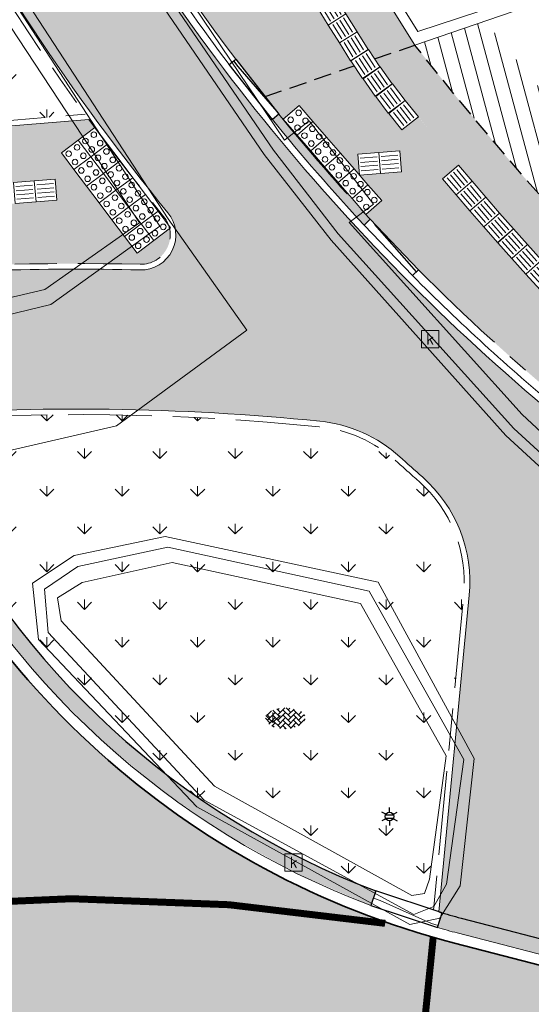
# Model space of a CAD drawing. Header units: metres. Extents: x 187916 to 189411, y 333285 to 334910.
# Tile 58 of 256: x 188138.31 to 188145.63, y 334591.15 to 334605.23. Entities that reach past the tile are written whole.
import ezdxf
from ezdxf.enums import TextEntityAlignment as Align

# ---------------------------------------------------------------- set-up
doc = ezdxf.new("R2010")
doc.units = ezdxf.units.M
for name, pattern in [('DASHED2', [0.375, 0.25, -0.125]), ('VH-OPSLUITBAND_100X200', [16, 8, -2, 4, -2]), ('VH-RWSBAND-SO', [24, 10, -2, 2, -2, 2, -2, 2, -2]), ('VH-TROTTOIRBAND_180-200', [20, 10, -2, 2, -2, 2, -2]), ('VW-1-1_STREEP', [2, 1, -1])]:
    doc.linetypes.add(name, pattern=pattern)
for name, color, linetype, lineweight in [('B-ME-IE-MEUBILAIR_WEGMEUBILAIR_LICHTMAST-S', 253, 'Continuous', 25), ('B-ME-RI-HWA_KOLK-S', 253, 'Continuous', 25), ('B-ME-VH-KANTOPSLUITING_ACHTERKANTBAND-G', 253, 'Continuous', 18), ('B-ME-VH-VERHARDING_ASFALT-G', 253, 'Continuous', 18), ('B-ME-VH-VERHARDING_BETONSTRAATSTEEN-G', 253, 'Continuous', 18), ('B-ME-VH-VERHARDING_BETONSTRAATSTEEN-S', 253, 'Continuous', 25), ('N-WE-GR-VAKBEPLANTING-A', 94, 'Continuous', 5), ('N-WE-VH-GOOT_TEGEL-G', 170, 'Continuous', 35), ('N-WE-VH-HERSTRATEN-A-200', 252, 'Continuous', 18), ('N-WE-VH-KANTOPSLUITING_ELEMENT_VERLOOPBAND-G', 42, 'Continuous', 25), ('N-WE-VH-KANTOPSLUITING_OPSLUITBAND_80X200-G', 30, 'VH-OPSLUITBAND_100X200', 15), ('N-WE-VH-KANTOPSLUITING_RIJWIELPADBAND_4-12 200-G', 94, 'VH-TROTTOIRBAND_180-200', 15), ('N-WE-VH-KANTOPSLUITING_TROTTOIRBAND_RWS_110 220-G', 251, 'VH-RWSBAND-SO', 25), ('N-WE-VH-KANTOPSLUITING_TROTTOIRBAND_RWS_110 220_ACHTERKANT-G', 7, 'VH-RWSBAND-SO', 25), ('N-WE-VH-KANTOPSLUITING_VERLOOPBAND-S', 251, 'Continuous', 25), ('N-WE-VH-KANTOPSLUITING_VERLOOPBAND_TBV TEKENING-G', 10, 'Continuous', 25), ('N-WE-VH-KANTOPSLUITING_VOORKANTBAND-G', 7, 'Continuous', 15), ('N-WE-VH-KANTVERHARDING_STREKLAAG_BSS-G', 60, 'Continuous', 18), ('N-WE-VH-VERHARDING_ASFALT_RIJWEG-A', 251, 'Continuous', 18), ('N-WE-VH-VERHARDING_BETONSTRAATSTEEN-ROOD-A', 11, 'Continuous', 18), ('N-WE-VH-VERHARDING_TEGEL-A', 254, 'Continuous', 5), ('N-WE-VH-VERKEERSTEGEL-S', 7, 'Continuous', 0), ('N-WE-VW-MARKERING_LANGS_STREEP_11-G', 251, 'VW-1-1_STREEP', 0)]:
    doc.layers.add(name, color=color, linetype=linetype, lineweight=lineweight)
doc.layers.add('N-WE-VH-MATERIAALSCHEIDING-G', color=7, linetype='DASHED2')
doc.layers.add('N-WE-VH-VERHARDING_STRAATBAKSTEEN_DF-A', color=7, linetype='Continuous', lineweight=18, true_color=0x713a38)
doc.styles.add('NLCS-ISO', font='NLCS-ISO.ttf')
pattern_1 = [(90, (0, 0), (-0.5388153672, 0.5388153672), [0.142875, -0.9347557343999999]), (45, (0, 0), (-0.5388153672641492, 0.5388153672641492), [0.142875, -0.6191249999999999]), (135, (0, 0), (-0.5388153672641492, -0.5388153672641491), [0.142875, -0.6191249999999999])]

# ---------------------------------------------------------------- blocks, each defined once
blk = doc.blocks.new('SRI-KOLK-SO')
at = {"color": 0, "linetype": 'ByBlock', "lineweight": 18}
blk.add_lwpolyline([(-1.125, -1.125), (1.125, -1.125), (1.125, 1.125), (-1.125, 1.125)], close=True, dxfattribs=at)
at = {"color": 0, "linetype": 'ByBlock', "lineweight": 18, "style": 'NLCS-ISO'}
blk.add_text('k', height=1.5, dxfattribs=at).set_placement((0, 0), align=Align.MIDDLE_CENTER)
blk = doc.blocks.new('SVH-BSS_KEIFORMAAT_KEPER-SO')
at = {"ltscale": 0.1}
for p, q in [((-5.336050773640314, 0.881278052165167), (-4.454772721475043, -7.582823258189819e-14)), ((-5.197234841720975, 0.7424621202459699), (-4.025666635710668, 1.914030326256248)), ((-5.197234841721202, -0.7424621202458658), (-2.969848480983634, 1.48492424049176)), ((-4.812064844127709, -1.842216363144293), (-2.969848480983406, 3.785860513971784e-14)), ((-4.564991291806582, 1.595142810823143), (-4.454772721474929, 1.484924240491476)), ((-3.712310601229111, 0.7424621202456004), (-1.484924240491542, -1.484924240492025)), ((-3.597206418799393, 2.112282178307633), (-1.484924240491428, -2.747801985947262e-13)), ((-2.477046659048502, 2.477046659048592), (-1.484924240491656, 1.484924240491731)), ((-2.227386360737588, 0.7424621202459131), (-0.2128896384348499, 2.756958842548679)), ((-2.227386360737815, 2.227386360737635), (-1.846044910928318, 2.608727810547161)), ((-2.227386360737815, -0.7424621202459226), (-2.463584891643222e-13, 1.484924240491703)), ((-2.227386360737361, -2.227386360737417), (2.083888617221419e-13, 2.083888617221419e-13)), ((-0.7424621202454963, 2.227386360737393), (1.484924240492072, -2.321476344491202e-13)), ((-0.7424621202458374, 0.7424621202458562), (1.484924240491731, -1.48492424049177)), ((0.2160084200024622, 2.753840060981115), (1.484924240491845, 1.484924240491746)), ((0.742462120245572, 2.227386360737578), (1.196639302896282, 2.681563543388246)), ((0.7424621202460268, 0.7424621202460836), (2.445993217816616, 2.445993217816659)), ((0.7424621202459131, -0.7424621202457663), (2.969848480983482, 1.48492424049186)), ((0.7424621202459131, -2.227386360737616), (2.969848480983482, 9.43689570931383e-15)), ((2.227386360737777, 2.22738636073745), (4.454772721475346, -1.753042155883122e-13)), ((2.227386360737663, 0.7424621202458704), (4.454772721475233, -1.484924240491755)), ((3.7123106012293, 0.7424621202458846), (4.50164561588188, 1.531797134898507)), ((3.7123106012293, -0.7424621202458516), (5.246882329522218, 0.7921096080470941)), ((4.221158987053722, 1.718537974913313), (4.45477272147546, 1.484924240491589)), ((5.197234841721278, 0.7424621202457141), (5.392160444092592, 0.5475365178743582)), ((-5.734817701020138, -0.2048792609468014), (-4.454772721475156, -1.484924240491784)), ((-3.894231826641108, -2.40930758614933), (-2.969848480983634, -1.484924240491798)), ((-3.712310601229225, -0.742462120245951), (-1.484924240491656, -2.969848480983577)), ((-3.712310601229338, -2.227386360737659), (-3.270758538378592, -2.668938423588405)), ((-1.594092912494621, -3.079017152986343), (9.470202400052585e-14, -1.484924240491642)), ((-0.74246212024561, -0.74246212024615), (1.484924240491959, -2.969848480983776)), ((-0.7424621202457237, -2.227386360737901), (0.2141389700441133, -3.18398745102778)), ((1.364972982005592, -3.089799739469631), (2.969848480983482, -1.484924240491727)), ((2.227386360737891, -0.7424621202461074), (3.843627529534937, -2.358703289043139)), ((2.22738636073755, -2.227386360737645), (2.78091825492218, -2.780918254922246)), ((3.712310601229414, -2.227386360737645), (5.574234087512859, -0.3654628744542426)), ((5.197234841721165, -0.7424621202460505), (5.40549668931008, -0.950723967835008)), ((-0.2171522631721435, -3.18700074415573), (9.470202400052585e-14, -2.969848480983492))]:
    blk.add_line(p, q, dxfattribs=at)
at = {"style": 'NLCS-ISO'}
blk.add_attdef('FORMAAT', text='', height=1.8, dxfattribs=at).set_placement((-5.834817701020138, -0.2150483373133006), align=Align.MIDDLE_RIGHT)
blk.add_attdef('KLEUR', text='', height=1.8, dxfattribs=at).set_placement((5.824648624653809, -0.2150483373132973), align=Align.MIDDLE_LEFT)
at = {"style": 'NLCS-ISO', "flags": 1}
blk.add_attdef('FUNCTIE', text='', height=1.8, dxfattribs=at).set_placement((0.1159930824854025, -3.584775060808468), align=Align.MIDDLE_CENTER)
blk = doc.blocks.new('B-SIE-WEG_LICHTMAST-SO')
at = {"ltscale": 0.1}
for p, q in [((-1.096064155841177, 0.6328125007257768), (-2.192125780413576, 1.265625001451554)), ((8.349587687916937e-10, 1.265625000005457), (1.669846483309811e-09, 2.53125000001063)), ((1.096064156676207, 0.6328124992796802), (2.192125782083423, 1.26562499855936)), ((-1.096064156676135, -0.6328124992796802), (-2.192125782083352, -1.26562499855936)), ((-8.349587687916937e-10, -1.265625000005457), (-1.669775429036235e-09, -2.53125000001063)), ((1.096064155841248, -0.6328125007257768), (2.192125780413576, -1.265625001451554))]:
    blk.add_line(p, q, dxfattribs=at)
at = {"flags": 128}
for points in [[(-1.162672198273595, 0.4999999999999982), (1.162672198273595, 0.4999999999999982)], [(-1.162672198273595, -0.4999999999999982), (1.162672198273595, -0.4999999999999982)]]:
    blk.add_lwpolyline(points, dxfattribs=at)
at = {"ltscale": 0.1}
blk.add_circle((0, 0), 1.265625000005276, dxfattribs=at)
at = {"style": 'NLCS-ISO'}
blk.add_attdef('TYPE', text='', height=1.8, dxfattribs=at).set_placement((1.669846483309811e-09, 2.53125000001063), align=Align.BOTTOM_CENTER)
blk = doc.blocks.new('DTM')
at = {"layer": 'B-ME-VH-KANTOPSLUITING_ACHTERKANTBAND-G', "ltscale": 0.2, "flags": 128}
for points in [[(188141.2740000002, 334609.4470000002), (188144.0040000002, 334605.0589999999), (188146.9399999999, 334606.0300000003), (188150.2510000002, 334605.483), (188151.6349999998, 334604.6800000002), (188155.7779999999, 334609.7370000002), (188153.5299999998, 334614.8229999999), (188152.7220000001, 334614.4649999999), (188153.4509999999, 334612.7579999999), (188152.1269999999, 334612.202), (188151.344, 334613.8969999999)], [(188135.9649999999, 334600.7379999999), (188138.6740000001, 334601.3739999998), (188140.0260000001, 334602.327), (188137.943, 334605.4870000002), (188136.1669999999, 334608.7719999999), (188135.889, 334608.943), (188135.605, 334608.7540000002), (188134.3990000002, 334607.1809999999), (188133.9849999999, 334606.1430000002), (188134.0129999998, 334605.0550000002), (188134.8659999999, 334602.8330000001)], [(188139.2060000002, 334597.1850000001), (188138.852, 334596.963), (188138.9040000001, 334596.6379999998), (188141.0989999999, 334594.2740000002), (188143.9189999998, 334592.7080000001), (188144.102, 334592.7379999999), (188144.1699999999, 334592.9419999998), (188144.412, 334594.7039999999), (188143.1850000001, 334596.8820000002), (188140.4909999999, 334597.4699999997)]]:
    blk.add_lwpolyline(points, close=True, dxfattribs=at)
blk.add_lwpolyline([(188148.8317352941, 334596.477), (188145.4980000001, 334599.5869999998), (188143.0249999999, 334602.3279999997), (188143.372, 334602.591), (188142.4530000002, 334603.7829999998), (188142.1000000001, 334603.5079999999), (188140.2859999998, 334606.196)], dxfattribs=at)
at = {"layer": 'B-ME-VH-VERHARDING_ASFALT-G', "ltscale": 0.2, "flags": 128}
for points in [[(188135.7119999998, 334600.3859999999), (188136.7370000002, 334598.7400000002), (188139.6949999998, 334599.426), (188141.5600000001, 334600.79), (188140.4369999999, 334602.3810000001), (188138.2990000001, 334605.662), (188136.5, 334609.02), (188135.1430000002, 334613.2829999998), (188133.9339999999, 334618.5490000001)], [(188148.6260000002, 334596.1940000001), (188145.2629999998, 334599.284), (188142.764, 334602.0759999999), (188141.8089999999, 334603.3020000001), (188139.949, 334606.023)]]:
    blk.add_lwpolyline(points, dxfattribs=at)
blk.add_lwpolyline([(188139.091, 334597.5720000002), (188138.497, 334597.173), (188138.5810000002, 334596.3700000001), (188140.8429999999, 334593.977), (188143.892, 334592.2960000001), (188144.3199999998, 334592.3870000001), (188144.6099999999, 334592.8489999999), (188144.8109999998, 334594.6699999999), (188143.4369999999, 334597.1899999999), (188140.392, 334597.841)], close=True, dxfattribs=at)
at = {"layer": 'B-ME-VH-VERHARDING_BETONSTRAATSTEEN-G', "ltscale": 0.2, "flags": 128}
for points in [[(188141.0649999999, 334609.4950000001), (188143.9640000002, 334604.8670000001), (188146.9419999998, 334605.8900000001), (188150.2060000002, 334605.3489999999), (188151.6699999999, 334604.4789999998), (188155.9509999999, 334609.7140000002), (188153.5609999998, 334615.0290000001), (188152.6310000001, 334614.5970000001), (188151.2179999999, 334614.0359999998)], [(188135.8450000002, 334600.4539999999), (188138.7570000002, 334601.159), (188140.3160000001, 334602.2790000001), (188138.1680000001, 334605.585), (188136.3399999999, 334608.9130000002), (188135.8470000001, 334609.1710000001), (188135.4210000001, 334608.9199999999), (188134.196, 334607.304), (188133.7620000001, 334606.1600000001), (188133.7799999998, 334605.0329999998), (188134.6439999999, 334602.7349999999)], [(188139.1439999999, 334597.412), (188138.6689999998, 334597.0890000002), (188138.7209999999, 334596.4679999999), (188140.9509999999, 334594.074), (188143.9470000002, 334592.4380000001), (188144.233, 334592.5520000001), (188144.4130000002, 334592.8730000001), (188144.662, 334594.6540000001), (188143.3100000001, 334597.0580000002), (188140.429, 334597.6910000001)]]:
    blk.add_lwpolyline(points, close=True, dxfattribs=at)
blk.add_lwpolyline([(188148.73, 334596.3190000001), (188145.3799999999, 334599.3849999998), (188142.8640000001, 334602.1699999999), (188141.943, 334603.3659999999), (188140.0759999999, 334606.0929999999)], dxfattribs=at)
at = {"layer": 'B-ME-IE-MEUBILAIR_WEGMEUBILAIR_LICHTMAST-S', "xscale": 0.05, "yscale": 0.05, "zscale": 0.05}
blk.add_blockref('B-SIE-WEG_LICHTMAST-SO', (188143.6, 334593.839), dxfattribs=at)
at = {"layer": 'B-ME-RI-HWA_KOLK-S', "xscale": 0.11, "yscale": 0.11, "zscale": 0.11}
for p in [(188144.181, 334600.664), (188142.229, 334593.183)]:
    blk.add_blockref('SRI-KOLK-SO', p, dxfattribs=at)
at = {"layer": 'B-ME-VH-VERHARDING_BETONSTRAATSTEEN-S', "xscale": 0.05, "yscale": 0.05, "zscale": 0.05}
blk.add_blockref('SVH-BSS_KEIFORMAAT_KEPER-SO', (188142.114, 334595.253), dxfattribs=at)
blk = doc.blocks.new('SVH-VERKEERSTEGEL_300X300_GELEIDETEGEL')
blk.add_lwpolyline([(-0.15, 5.551115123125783e-17), (0.15, 5.551115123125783e-17), (0.15, -0.3), (-0.15, -0.3)], close=True)
at = {"lineweight": 0, "flags": 128}
for points in [[(0.12, -0.05999999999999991), (-0.1200000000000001, -0.05999999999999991)], [(0.12, -0.1199999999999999), (-0.1200000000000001, -0.1199999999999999)], [(0.12, -0.1799999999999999), (-0.1200000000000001, -0.1799999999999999)], [(0.12, -0.2399999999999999), (-0.12, -0.2399999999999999)]]:
    blk.add_lwpolyline(points, dxfattribs=at)
blk = doc.blocks.new('SVH-VERKEERSTEGEL_300X300_NOPPENTEGEL')
blk.add_lwpolyline([(-0.15, 5.551115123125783e-17), (0.15, 5.551115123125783e-17), (0.15, -0.3), (-0.15, -0.3)], close=True)
at = {"lineweight": 0}
for centre in [(-0.07499999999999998, -0.07499999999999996), (0.07499999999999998, -0.07499999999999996), (-0.07499999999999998, -0.225), (0.07499999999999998, -0.225)]:
    blk.add_circle(centre, 0.04, dxfattribs=at)
blk = doc.blocks.new('SVH-TROTTOIRBAND RWS INRITVERLOOPBAND_110 220X250_LINKS_L1000_VB-MM')
at = {"linetype": 'Continuous', "lineweight": 0}
blk.add_lwpolyline([(0, 0), (1000, 1.13686837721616e-13), (1000, 220.0000000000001), (0, 220)], close=True, dxfattribs=at)
blk.add_lwpolyline([(0, 110), (100, 110), (900, 30.00000000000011), (1000, 30.00000000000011)], dxfattribs=at)
blk = doc.blocks.new('SVH-RIJWIELPAD EINDVERLOOPBAND_40 120X250_MAAIVELD_RECHTS_L1000_HD-MM')
blk.add_line((0, 40), (100, 40))
blk.add_lwpolyline([(0, 0), (1000, 0), (1000, 120), (0, 120)], close=True)
at = {"flags": 128}
blk.add_lwpolyline([(100, 40), (900, 0)], dxfattribs=at)
blk = doc.blocks.new('SVH-RIJWIELPAD EINDVERLOOPBAND_40 120X250_MAAIVELD_LINKS_L1000_HD-MM')
blk.add_line((0, 40), (-100, 40))
blk.add_lwpolyline([(0, 0), (-1000, 0), (-1000, 120), (0, 120)], close=True)
at = {"flags": 128}
blk.add_lwpolyline([(-100, 40), (-900, 0)], dxfattribs=at)
blk = doc.blocks.new('ontwerp Wilhelmina- & Engelenkampstraat')
at = {"layer": 'N-WE-GR-VAKBEPLANTING-A', "transparency": 33554610}
h = blk.add_hatch(dxfattribs=at)
h.set_pattern_fill('GRASS', color=256, scale=0.03)
h.set_pattern_definition(pattern_1)
h.paths.add_polyline_path([(188136.7715974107, 334607.8793929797), (188136.7537895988, 334607.8704243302), (188136.7088086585, 334607.9597367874), (188136.2417861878, 334608.6202593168), (188136.1933060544, 334608.7165196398, 0.5584780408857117), (188135.6668246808, 334608.7550420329), (188134.5545233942, 334607.2139351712, 0.2512221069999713), (188134.3315404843, 334605.5462628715), (188134.7643515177, 334604.3940832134), (188135.0867558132, 334603.5358156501), (188139.2463603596, 334603.8782388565, -0.03671279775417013)])
h = blk.add_hatch(dxfattribs=at)
h.set_pattern_fill('GRASS', color=256, scale=0.03)
h.set_pattern_definition(pattern_1)
h.paths.add_polyline_path([(188144.0174282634, 334598.6326138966, -0.003395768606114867), (188143.6923737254, 334598.9228015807, 0.1602677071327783), (188142.5955373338, 334599.409656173, 0.04293642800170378), (188136.6098075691, 334599.4940200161), (188136.9716178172, 334598.6584029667, 0.1919362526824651), (188143.4091620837, 334592.7725339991), (188144.2278248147, 334592.5018032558), (188144.6597731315, 334597.0084910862, 0.240575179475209)])
at = {"layer": 'N-WE-VH-HERSTRATEN-A-200'}
h = blk.add_hatch(dxfattribs=at)
h.set_pattern_fill('AVH-HERSTRATEN-SO', color=256, scale=0.2, angle=45, pattern_type=2)
h.set_pattern_definition([(105, (188105.6829144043, 334536.5646515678), (-0.1931851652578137, -0.05176380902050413), [])])
h.paths.add_polyline_path([(188144.9664602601, 334605.2113642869), (188143.9640000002, 334604.8670000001, 0.0662046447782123), (188153.1630000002, 334595.8870000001), (188153.56870962, 334596.8327601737, -0.06311187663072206)])
at = {"layer": 'N-WE-VH-VERHARDING_ASFALT_RIJWEG-A', "transparency": 33554610}
h = blk.add_hatch(color=256, dxfattribs=at)
h.dxf.hatch_style = 1
edge = h.paths.add_edge_path(flags=16)
edge.add_arc((188138.9664952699, 334562.9266771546), 25.15000014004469, 78.9570041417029, 89.01832237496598, ccw=False)
edge.add_arc((188138.9664952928, 334562.9266772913), 25.15000000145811, 70.82096754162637, 78.95700413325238, ccw=False)
edge.add_arc((188138.9664952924, 334562.9266772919), 25.15000000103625, 64.56114953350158, 70.82096754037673, ccw=False)
edge.add_arc((188149.275636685, 334584.5997389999), 1.1499999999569, -100.17163992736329, 64.5611495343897, ccw=False)
edge.add_arc((188142.0351365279, 334544.2441302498), 39.85000000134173, 79.82836007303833, 82.98919470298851)
edge.add_arc((188142.0351365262, 334544.2441302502), 39.8500000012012, 82.98919470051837, 86.82065225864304)
edge.add_line((188144.2452818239, 334584.0327939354), (188143.4198873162, 334584.0786422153))
edge.add_line((188143.4198873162, 334584.0786422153), (188142.6119275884, 334584.1235220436))
edge.add_arc((188142.7311700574, 334586.2702128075), 2.150000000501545, 241.96238470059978, 266.8206522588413, ccw=False)
edge.add_line((188141.7205601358, 334584.3725385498), (188138.8371205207, 334585.9081196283))
edge.add_arc((188139.3776793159, 334586.9231546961), 1.150000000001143, 89.01832237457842, 241.9623847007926, ccw=False)
edge = h.paths.add_edge_path(flags=16)
edge.add_arc((188147.0280477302, 334548.9942835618), 37.59999999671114, 119.8881419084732, 146.3825036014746)
edge.add_line((188115.7165645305, 334569.8113683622), (188103.132196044, 334550.8829138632))
edge.add_line((188103.132196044, 334550.8829138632), (188098.4154442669, 334542.7039371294))
edge.add_line((188098.4154442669, 334542.7039371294), (188093.8171624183, 334534.4769075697))
edge.add_line((188093.8171624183, 334534.4769075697), (188093.5668862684, 334534.0291252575))
edge.add_arc((188092.5630440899, 334534.590196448), 1.150000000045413, 239.9388876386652, 330.79814032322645, ccw=False)
edge.add_line((188091.9869821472, 334533.5948811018), (188091.4987249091, 334533.8774713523))
edge.add_arc((188092.0747868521, 334534.8727866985), 1.150000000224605, 146.0066462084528, 239.9388876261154, ccw=False)
edge.add_line((188091.1213190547, 334535.5157479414), (188092.9730741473, 334538.2617748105))
edge.add_arc((187397.3001256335, 335005.9230804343), 838.2529141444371, 326.0893067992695, 326.4232486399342)
edge.add_line((188095.6869526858, 334542.3243445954), (188101.4356861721, 334551.4072817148))
edge.add_line((188101.4356861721, 334551.4072817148), (188104.3496291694, 334556.3924108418))
edge.add_line((188104.3496291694, 334556.3924108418), (188107.550383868, 334561.8461375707))
edge.add_arc((188150.8017325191, 334536.4622185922), 50.15000002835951, 145.6264753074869, 149.5916206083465, ccw=False)
edge.add_line((188109.409202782, 334564.7761901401), (188115.9237364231, 334574.2998638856))
edge.add_arc((188149.0625214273, 334551.6317490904), 40.14999999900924, 122.93594923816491, 145.6264753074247, ccw=False)
edge.add_arc((188127.8581766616, 334584.3636259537), 1.149999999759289, 29.3351337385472, 122.93594923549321, ccw=False)
edge.add_line((188128.8607110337, 334584.9270306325), (188129.094595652, 334584.5108513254))
edge.add_arc((188127.2202922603, 334583.4575295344), 2.149999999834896, -60.11185809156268, 29.335133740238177, ccw=False)
edge = h.paths.add_edge_path()
edge.add_arc((188147.5743993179, 334603.7915720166), 12.15000000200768, 200.4734663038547, 255.493725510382)
edge.add_line((188144.530994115, 334592.0289113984), (188146.185999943, 334591.6007044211))
edge.add_arc((188138.7090134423, 334562.7023984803), 29.84991479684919, 50.25891379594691, 75.49372551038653, ccw=False)
edge.add_line((188157.7926425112, 334585.655230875), (188163.8201895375, 334580.6411595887))
edge.add_line((188163.8201895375, 334580.6411595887), (188159.2952212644, 334575.7984076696))
edge.add_line((188159.2952212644, 334575.7984076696), (188159.2695942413, 334575.8148686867))
edge.add_arc((188144.5349947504, 334550.6630481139), 29.15000000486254, 59.63710362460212, 146.382503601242)
edge.add_line((188120.2602677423, 334566.8018252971), (188107.0435106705, 334546.9221797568))
edge.add_line((188107.0435106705, 334546.9221797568), (188106.7442135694, 334546.500351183))
edge.add_line((188106.7442135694, 334546.500351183), (188101.6504048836, 334539.510067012))
edge.add_line((188101.6504048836, 334539.510067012), (188095.1750741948, 334530.5398171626))
edge.add_line((188095.1750741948, 334530.5398171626), (188087.7887865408, 334535.3281251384))
edge.add_line((188087.7887865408, 334535.3281251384), (188088.417, 334536.191))
edge.add_line((188088.417, 334536.191), (188093.6195946, 334544.8592181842))
edge.add_line((188093.6195946, 334544.8592181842), (188101.4946647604, 334558.0521733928))
edge.add_line((188101.4946647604, 334558.0521733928), (188109.0825163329, 334571.5906240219))
edge.add_arc((188109.7531398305, 334571.7031590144), 0.6800000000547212, 189.5258538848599, 239.6426501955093)
edge.add_arc((188109.7531398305, 334571.7031590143), 0.6799999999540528, 239.6426501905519, 330.1368785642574)
edge.add_line((188110.3428476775, 334571.364566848), (188112.78618657, 334575.619999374))
edge.add_line((188112.78618657, 334575.619999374), (188112.9460224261, 334575.8837592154))
edge.add_arc((188155.5789671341, 334550.0486179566), 49.84999998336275, 142.6443436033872, 148.784552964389, ccw=False)
edge.add_arc((188162.7209915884, 334543.926498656), 59.24414293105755, 136.6649082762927, 142.1289845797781, ccw=False)
edge.add_line((188119.6296113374, 334584.5836188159), (188121.4990564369, 334586.5296781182))
edge.add_arc((188110.5734846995, 334597.0251239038), 15.15000000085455, 316.1503230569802, 359.9113085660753)
edge.add_arc((188139.1123643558, 334564.6638088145), 35.00000004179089, 106.57741826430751, 112.49110119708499, ccw=False)
edge.add_line((188129.1264917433, 334598.2090372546), (188129.3539222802, 334596.9693586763))
edge.add_arc((188131.4686291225, 334597.3573212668), 2.15000000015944, 190.3958391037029, 206.4362908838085)
edge.add_line((188129.5434547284, 334596.400136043), (188131.1078476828, 334593.2536925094))
edge.add_arc((188131.9047803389, 334593.6499226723), 0.8900000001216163, 206.4362909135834, 370.3958390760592)
edge.add_line((188132.7801706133, 334593.8105211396), (188131.8470344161, 334598.8968607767))
edge.add_line((188131.8470344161, 334598.8968607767), (188131.8462139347, 334598.9013330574))
edge.add_arc((188139.0752333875, 334564.9158871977), 34.74578035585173, 94.76015096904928, 102.00837118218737, ccw=False)
at = {"layer": 'N-WE-VH-VERHARDING_BETONSTRAATSTEEN-ROOD-A', "transparency": 33554610}
h = blk.add_hatch(color=11, dxfattribs=at)
h.dxf.hatch_style = 1
edge = h.paths.add_edge_path()
edge.add_arc((188165.2190254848, 334622.7086492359), 30.10057063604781, 207.5884920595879, 230.2297359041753)
edge.add_line((188145.9633628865, 334599.5728801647), (188164.1695972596, 334584.4200185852))
edge.add_line((188164.1695972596, 334584.4200185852), (188162.9559123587, 334582.958179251))
edge.add_line((188162.9559123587, 334582.958179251), (188147.3523097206, 334595.9448972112))
edge.add_arc((188147.0324542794, 334595.5605893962), 0.4999999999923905, 50.22973589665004, 174.5251486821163)
edge.add_line((188146.5347351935, 334595.6082938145), (188146.1872239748, 334591.9825716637))
edge.add_line((188146.1872239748, 334591.9825716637), (188144.6236739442, 334592.3871158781))
edge.add_arc((188146.3387732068, 334599.1322074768), 6.959728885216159, 253.0152966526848, 255.7335292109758, ccw=False)
edge.add_line((188144.3057223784, 334592.4760426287), (188144.7394081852, 334597.0008583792))
edge.add_arc((188142.7485318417, 334597.1916760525), 1.999999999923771, 354.525148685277, 408.6327075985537)
edge.add_arc((188165.2185747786, 334622.7082860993), 32.00000320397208, 227.8544577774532, 228.6327075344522, ccw=False)
edge.add_arc((188142.4040226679, 334597.4992315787), 1.999999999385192, 47.85445775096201, 84.27538541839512)
edge.add_arc((188139.1123643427, 334564.6638088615), 34.99999999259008, 84.27538541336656, 94.15551112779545)
edge.add_arc((188147.5743987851, 334603.7915718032), 11.7799994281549, 200.6776188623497, 200.990633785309, ccw=False)
edge.add_line((188136.553242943, 334599.6319431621), (188135.8442891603, 334601.5191976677))
edge.add_arc((188139.0701243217, 334565.9924403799), 35.67290983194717, 88.45364398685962, 95.1882385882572, ccw=False)
edge.add_arc((188140.0452218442, 334602.1522040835), 0.5000000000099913, 268.5745516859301, 399.2344220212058)
edge.add_arc((188165.2185610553, 334622.7082760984), 31.99998621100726, 207.5882721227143, 219.2344245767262, ccw=False)
edge.add_line((188136.857024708, 334607.8886143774), (188138.5409916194, 334608.7685322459))
at = {"layer": 'N-WE-VH-VERHARDING_STRAATBAKSTEEN_DF-A', "transparency": 33554610}
h = blk.add_hatch(color=256, dxfattribs=at)
h.dxf.hatch_style = 1
edge = h.paths.add_edge_path()
edge.add_line((188152.8669279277, 334595.3465677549), (188152.9143929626, 334595.3074657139))
edge.add_line((188152.9143929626, 334595.3074657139), (188153.1630000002, 334595.8870000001))
edge.add_arc((188182.3248780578, 334634.9617346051), 48.75705093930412, 218.1147627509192, 233.2656397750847, ccw=False)
edge.add_line((188143.9640000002, 334604.8670000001), (188143.3885962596, 334604.6693378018))
edge.add_arc((188151.6522304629, 334610.300709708), 9.999999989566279, 214.2730342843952, 218.8079166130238)
edge.add_arc((188182.3248783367, 334634.9617343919), 49.35705093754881, 218.8012263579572, 232.887973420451)
edge.add_arc((188146.5085293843, 334587.6283585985), 9.999998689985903, 52.236825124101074, 52.875284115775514, ccw=False)
edge.add_line((188152.6325193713, 334595.5338453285), (188152.8696843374, 334595.3501260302))
edge.add_line((188152.8696843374, 334595.3501260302), (188152.8669279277, 334595.3465677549))
h = blk.add_hatch(color=256, dxfattribs=at)
h.dxf.hatch_style = 1
edge = h.paths.add_edge_path()
edge.add_line((188146.7910786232, 334600.2749675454), (188146.7904263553, 334600.2743384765))
edge.add_line((188146.7904263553, 334600.2743384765), (188146.580904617, 334600.4915870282))
edge.add_line((188146.580904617, 334600.4915870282), (188146.5802485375, 334600.4909619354))
edge.add_line((188146.5802485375, 334600.4909619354), (188146.3720511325, 334600.7094799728))
edge.add_line((188146.3720511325, 334600.7094799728), (188146.3713912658, 334600.7088588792))
edge.add_line((188146.3713912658, 334600.7088588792), (188146.1645258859, 334600.9286383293))
edge.add_line((188146.1645258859, 334600.9286383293), (188146.1638622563, 334600.928021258))
edge.add_line((188146.1638622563, 334600.928021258), (188145.9583365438, 334601.1490540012))
edge.add_line((188145.9583365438, 334601.1490540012), (188145.9576691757, 334601.1484409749))
edge.add_line((188145.9576691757, 334601.1484409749), (188145.7534907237, 334601.3707188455))
edge.add_line((188145.7534907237, 334601.3707188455), (188145.7528196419, 334601.3701098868))
edge.add_line((188145.7528196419, 334601.3701098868), (188145.5499959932, 334601.5936246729))
edge.add_line((188145.5499959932, 334601.5936246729), (188145.5493212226, 334601.5930198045))
edge.add_line((188145.5493212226, 334601.5930198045), (188145.3478598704, 334601.8177632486))
edge.add_line((188145.3478598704, 334601.8177632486), (188145.3471814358, 334601.8171624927))
edge.add_line((188145.3471814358, 334601.8171624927), (188145.147089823, 334602.0431262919))
edge.add_line((188145.147089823, 334602.0431262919), (188145.1464077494, 334602.0425296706))
edge.add_line((188145.1464077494, 334602.0425296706), (188144.9476932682, 334602.269705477))
edge.add_line((188144.9476932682, 334602.269705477), (188144.9470075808, 334602.2691130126))
edge.add_line((188144.9470075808, 334602.2691130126), (188144.7496775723, 334602.4974924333))
edge.add_line((188144.7496775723, 334602.4974924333), (188144.7489882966, 334602.4969041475))
edge.add_line((188144.7489882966, 334602.4969041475), (188144.5530500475, 334602.7264787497))
edge.add_line((188144.5530500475, 334602.7264787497), (188144.3595833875, 334602.9546033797))
edge.add_line((188144.3595833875, 334602.9546033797), (188144.5883797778, 334603.1486451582))
edge.add_line((188144.5883797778, 334603.1486451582), (188144.0129704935, 334603.840701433))
edge.add_line((188144.0129704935, 334603.840701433), (188143.7781899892, 334603.6539445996))
edge.add_line((188143.7781899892, 334603.6539445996), (188143.591433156, 334603.888725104))
edge.add_line((188143.591433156, 334603.888725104), (188143.5823599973, 334603.8931212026))
edge.add_line((188143.5823599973, 334603.8931212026), (188143.4027295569, 334604.1333979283))
edge.add_line((188143.4027295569, 334604.1333979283), (188143.3937923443, 334604.1380642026))
edge.add_line((188143.3937923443, 334604.1380642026), (188143.221449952, 334604.3836209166))
edge.add_line((188143.221449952, 334604.3836209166), (188143.2126567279, 334604.3885531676))
edge.add_line((188143.2126567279, 334604.3885531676), (188143.0944028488, 334604.5682767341))
edge.add_line((188143.0944028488, 334604.5682767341), (188141.8205194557, 334604.1306734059))
edge.add_line((188141.8205194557, 334604.1306734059), (188142.0189401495, 334603.8776848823))
edge.add_arc((188165.2185723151, 334622.7082834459), 29.87999957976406, 219.0654300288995, 219.2476875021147)
edge.add_line((188142.0789574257, 334603.80398241), (188142.307710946, 334604.0026507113))
edge.add_line((188142.307710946, 334604.0026507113), (188143.1722498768, 334603.0071908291))
edge.add_line((188143.1722498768, 334603.0071908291), (188143.1476351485, 334603.3061793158))
edge.add_line((188143.1476351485, 334603.3061793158), (188143.7456121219, 334603.3554087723))
edge.add_line((188143.7456121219, 334603.3554087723), (188143.7702268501, 334603.0564202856))
edge.add_line((188143.7702268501, 334603.0564202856), (188143.1722498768, 334603.0071908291))
edge.add_line((188143.1722498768, 334603.0071908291), (188143.4879940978, 334602.6436320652))
edge.add_line((188143.4879940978, 334602.6436320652), (188143.2592405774, 334602.4449637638))
edge.add_arc((188165.2185899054, 334622.7082997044), 29.88002353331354, 222.6997626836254, 222.8820200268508)
edge.add_line((188143.3238090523, 334602.3752139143), (188144.0159364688, 334601.6544807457))
edge.add_arc((188165.2185726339, 334622.7082837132), 29.87999999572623, 224.798196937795, 230.2297358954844)
edge.add_line((188146.1040114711, 334599.7420486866), (188146.3072814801, 334599.5728691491))
edge.add_line((188146.3072814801, 334599.5728691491), (188147.0758971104, 334598.9331582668))
edge.add_line((188147.0758971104, 334598.9331582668), (188147.1527586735, 334598.8691871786))
edge.add_line((188147.1527586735, 334598.8691871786), (188147.3446719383, 334599.0997718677))
edge.add_line((188147.3446719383, 334599.0997718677), (188147.676697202, 334598.8234306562))
edge.add_line((188147.676697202, 334598.8234306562), (188147.7052907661, 334599.1220648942))
edge.add_line((188147.7052907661, 334599.1220648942), (188148.003925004, 334599.0934713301))
edge.add_line((188148.003925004, 334599.0934713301), (188147.97533144, 334598.7948370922))
edge.add_line((188147.97533144, 334598.7948370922), (188147.676697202, 334598.8234306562))
edge.add_line((188147.676697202, 334598.8234306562), (188148.7281800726, 334597.9482922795))
edge.add_line((188148.7281800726, 334597.9482922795), (188148.5362668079, 334597.7177075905))
edge.add_line((188148.5362668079, 334597.7177075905), (188148.613128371, 334597.6537365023))
edge.add_line((188148.613128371, 334597.6537365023), (188149.3817440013, 334597.0140256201))
edge.add_line((188149.3817440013, 334597.0140256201), (188152.524426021, 334594.3984037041))
edge.add_line((188152.524426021, 334594.3984037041), (188152.7911925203, 334595.0202699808))
edge.add_line((188152.7911925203, 334595.0202699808), (188152.6761426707, 334595.1150488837))
edge.add_line((188152.6761426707, 334595.1150488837), (188152.6789191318, 334595.1184191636))
edge.add_line((188152.6789191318, 334595.1184191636), (188152.4505898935, 334595.2952938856))
edge.add_line((188152.4505898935, 334595.2952938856), (188152.4505099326, 334595.2951890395))
edge.add_line((188152.4505099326, 334595.2951890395), (188152.2105175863, 334595.4782189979))
edge.add_line((188152.2105175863, 334595.4782189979), (188152.2099636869, 334595.4775017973))
edge.add_line((188152.2099636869, 334595.4775017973), (188151.9710882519, 334595.6619870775))
edge.add_line((188151.9710882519, 334595.6619870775), (188151.9705300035, 334595.6612732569))
edge.add_line((188151.9705300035, 334595.6612732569), (188151.732780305, 334595.8472070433))
edge.add_line((188151.732780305, 334595.8472070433), (188151.7322177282, 334595.8464966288))
edge.add_line((188151.7322177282, 334595.8464966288), (188151.4956025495, 334596.0338720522))
edge.add_line((188151.4956025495, 334596.0338720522), (188151.4950356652, 334596.0331650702))
edge.add_line((188151.4950356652, 334596.0331650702), (188151.2595637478, 334596.2219752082))
edge.add_line((188151.2595637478, 334596.2219752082), (188151.2589925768, 334596.2212716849))
edge.add_line((188151.2589925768, 334596.2212716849), (188151.0246726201, 334596.4115095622))
edge.add_line((188151.0246726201, 334596.4115095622), (188151.0240971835, 334596.4108095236))
edge.add_line((188151.0240971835, 334596.4108095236), (188150.7909378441, 334596.6024681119))
edge.add_line((188150.7909378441, 334596.6024681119), (188150.7903581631, 334596.6017715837))
edge.add_line((188150.7903581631, 334596.6017715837), (188150.5583680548, 334596.7948438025))
edge.add_line((188150.5583680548, 334596.7948438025), (188150.5577841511, 334596.7941508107))
edge.add_line((188150.5577841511, 334596.7941508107), (188150.3269718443, 334596.988629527))
edge.add_line((188150.3269718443, 334596.988629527), (188150.3263837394, 334596.9879400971))
edge.add_line((188150.3263837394, 334596.9879400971), (188150.0967577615, 334597.1838181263))
edge.add_line((188150.0967577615, 334597.1838181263), (188150.0961654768, 334597.1831322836))
edge.add_line((188150.0961654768, 334597.1831322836), (188149.8677343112, 334597.3804023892))
edge.add_line((188149.8677343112, 334597.3804023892), (188149.8671378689, 334597.3797201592))
edge.add_line((188149.8671378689, 334597.3797201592), (188149.6399099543, 334597.5783750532))
edge.add_line((188149.6399099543, 334597.5783750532), (188149.6393093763, 334597.5776964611))
edge.add_line((188149.6393093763, 334597.5776964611), (188149.4132931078, 334597.7777288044))
edge.add_line((188149.4132931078, 334597.7777288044), (188149.4126884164, 334597.7770538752))
edge.add_line((188149.4126884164, 334597.7770538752), (188149.1878921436, 334597.9784562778))
edge.add_line((188149.1878921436, 334597.9784562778), (188149.187283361, 334597.9777850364))
edge.add_line((188149.187283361, 334597.9777850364), (188148.9637153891, 334598.1805500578))
edge.add_line((188148.9637153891, 334598.1805500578), (188148.9631025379, 334598.1798825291))
edge.add_line((188148.9631025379, 334598.1798825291), (188148.7407711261, 334598.3840026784))
edge.add_line((188148.7407711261, 334598.3840026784), (188148.7401542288, 334598.3833388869))
edge.add_line((188148.7401542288, 334598.3833388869), (188148.5190675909, 334598.588806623))
edge.add_line((188148.5190675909, 334598.588806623), (188148.5184466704, 334598.5881465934))
edge.add_line((188148.5184466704, 334598.5881465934), (188148.2986129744, 334598.7949543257))
edge.add_line((188148.2986129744, 334598.7949543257), (188148.2979880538, 334598.7942980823))
edge.add_line((188148.2979880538, 334598.7942980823), (188148.0794154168, 334599.002438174))
edge.add_line((188148.0794154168, 334599.002438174), (188148.2876184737, 334599.2184354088))
edge.add_line((188148.2876184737, 334599.2184354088), (188147.6409094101, 334599.8443486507))
edge.add_line((188147.6409094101, 334599.8443486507), (188147.4294458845, 334599.6328296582))
edge.add_line((188147.4294458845, 334599.6328296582), (188147.4288051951, 334599.6321888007))
edge.add_line((188147.4288051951, 334599.6321888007), (188147.2153570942, 334599.8455809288))
edge.add_line((188147.2153570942, 334599.8455809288), (188147.2147125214, 334599.8449439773))
edge.add_line((188147.2147125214, 334599.8449439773), (188147.0025653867, 334600.059629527))
edge.add_line((188147.0025653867, 334600.059629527), (188147.0019169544, 334600.0589965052))
edge.add_line((188147.0019169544, 334600.0589965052), (188146.7910786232, 334600.2749675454))
at = {"layer": 'N-WE-VH-VERHARDING_TEGEL-A', "transparency": 33554610}
h = blk.add_hatch(color=256, dxfattribs=at)
h.dxf.hatch_style = 1
edge = h.paths.add_edge_path()
edge.add_arc((188151.6522305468, 334610.3007097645), 10.00000009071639, 212.0632139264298, 214.2730342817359)
edge.add_line((188143.3885962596, 334604.6693378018), (188143.9640000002, 334604.8670000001))
edge.add_line((188143.9640000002, 334604.8670000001), (188141.0649999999, 334609.4950000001))
edge.add_line((188141.0649999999, 334609.4950000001), (188139.0903391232, 334608.2580635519))
edge.add_line((188139.0903391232, 334608.2580635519), (188139.162554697, 334608.0865909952))
edge.add_arc((188139.5748741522, 334608.2539975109), 0.4450081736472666, 202.0977270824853, 215.0001916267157)
edge.add_arc((188165.1692370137, 334622.673434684), 29.81963126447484, 209.4796822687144, 217.1531277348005)
edge.add_line((188141.4022674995, 334604.6639491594), (188141.8205194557, 334604.130673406))
edge.add_line((188141.8205194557, 334604.130673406), (188143.0944028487, 334604.5682767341))
edge.add_line((188143.0944028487, 334604.5682767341), (188143.0440810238, 334604.6447564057))
edge.add_line((188143.0440810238, 334604.6447564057), (188143.0420269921, 334604.643469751))
edge.add_line((188143.0420269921, 334604.643469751), (188142.2457451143, 334605.9146641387))
edge.add_line((188142.2457451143, 334605.9146641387), (188142.4999839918, 334606.0739205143))
edge.add_line((188142.4999839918, 334606.0739205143), (188143.1776012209, 334604.9921638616))
h = blk.add_hatch(color=256, dxfattribs=at)
h.dxf.hatch_style = 1
h.paths.add_polyline_path([(188138.9078582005, 334603.3284919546), (188139.3850899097, 334603.688358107, -0.00110282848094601), (188139.3014387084, 334603.8025023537), (188135.7377149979, 334603.509132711), (188136.3602446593, 334601.851920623), (188135.7985683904, 334601.6409294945), (188135.8151017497, 334601.5969167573, -0.02848753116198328), (188140.0347738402, 334601.7323340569, 0.4859291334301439), (188140.4556738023, 334602.2412500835), (188139.9915982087, 334601.8913045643)])
h.paths.add_polyline_path([(188136.4529563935, 334602.4540439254), (188136.4283416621, 334602.7530324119), (188138.8202506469, 334602.9499369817), (188138.8448653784, 334602.6509484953)], flags=16)
at = {"layer": 'N-WE-VH-GOOT_TEGEL-G'}
blk.add_lwpolyline([(188202.8877957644, 334554.5207101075), (188173.134058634, 334573.6931625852), (188171.667712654, 334574.6976989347, -0.003837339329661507), (188166.4075921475, 334578.5703695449), (188163.8279358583, 334580.6347157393), (188157.7926425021, 334585.6552308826, 0.1105549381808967), (188146.1859814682, 334591.6007092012), (188144.530994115, 334592.0289113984, -0.2447921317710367), (188136.1918629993, 334599.5418229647), (188134.6404915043, 334603.6716358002), (188133.9044069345, 334605.631155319), (188133.4914350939, 334606.7305213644, -0.04584540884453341), (188133.0073650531, 334608.4953065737), (188132.4880797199, 334611.4138567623)], format="xyb", dxfattribs=at)
at = {"layer": 'N-WE-VH-KANTOPSLUITING_ELEMENT_VERLOOPBAND-G', "flags": 128}
for points, const_width in [([(188141.9717228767, 334603.8406506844, 0.01667129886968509), (188143.2805257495, 334602.3336500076, 0.01667129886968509)], 0.12), ([(188148.0374285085, 334591.3308385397, 0.0154546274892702), (188146.2511078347, 334591.8524204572), (188144.5961204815, 334592.2806226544, -0.006139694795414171), (188144.3143556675, 334592.3572283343, -0.006139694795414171)], 0.22)]:
    blk.add_lwpolyline(points, format="xyb", dxfattribs=dict(at, const_width=const_width))
at = {"layer": 'N-WE-VH-KANTOPSLUITING_OPSLUITBAND_80X200-G', "ltscale": 0.15, "flags": 128}
for points in [[(188136.7715974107, 334607.8793929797, 0.05110494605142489), (188140.370538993, 334602.4178518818, -0.6411254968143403), (188140.0347738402, 334601.7323340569, 0.02848757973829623), (188135.8150945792, 334601.5969161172)], [(188136.606385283, 334599.4937739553, -0.04296103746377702), (188142.5955373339, 334599.409656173, -0.1602677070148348), (188143.6923737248, 334598.9228015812, 0.003395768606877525), (188144.0174282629, 334598.6326138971, -0.2405751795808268), (188144.6597731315, 334597.0084910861), (188144.2278248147, 334592.5018032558)]]:
    blk.add_lwpolyline(points, format="xyb", dxfattribs=at)
blk.add_lwpolyline([(188135.0867558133, 334603.5358156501), (188139.2463603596, 334603.8782388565)], dxfattribs=at)
at = {"layer": 'N-WE-VH-KANTOPSLUITING_RIJWIELPADBAND_4-12 200-G', "ltscale": 0.15, "flags": 128}
for points in [[(188139.2100956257, 334607.9986432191, 0.03342891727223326), (188141.4024187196, 334604.6637495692)], [(188142.0195717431, 334603.8769067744, 0.01663778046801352), (188143.3231270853, 334602.3759482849)], [(188144.0157600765, 334601.6546583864, 0.02370609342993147), (188146.1040114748, 334599.7420486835), (188146.3072814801, 334599.5728691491)]]:
    blk.add_lwpolyline(points, format="xyb", dxfattribs=at)
at = {"layer": 'N-WE-VH-KANTOPSLUITING_TROTTOIRBAND_RWS_110 220-G', "ltscale": 0.15, "const_width": 0.22, "flags": 128}
blk.add_lwpolyline([(188136.8726158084, 334598.6104592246, 0.1919144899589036), (188143.3693452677, 334592.6699884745)], format="xyb", dxfattribs=at)
at = {"layer": 'N-WE-VH-KANTOPSLUITING_TROTTOIRBAND_RWS_110 220_ACHTERKANT-G', "linetype": 'Continuous', "ltscale": 0.2, "flags": 128}
for points in [[(188136.9736489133, 334598.6542097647, 0.1917102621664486), (188143.4039135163, 334592.7745194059)], [(188144.3057223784, 334592.4760426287, 0.01186108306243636), (188144.6236739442, 334592.3871158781), (188146.2786612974, 334591.9589136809, -0.01548489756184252), (188148.0749929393, 334591.4342888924)]]:
    blk.add_lwpolyline(points, format="xyb", dxfattribs=at)
at = {"layer": 'N-WE-VH-KANTOPSLUITING_VERLOOPBAND_TBV TEKENING-G', "flags": 128}
for points in [[(188141.4024220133, 334604.6637521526), (188142.0195587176, 334603.8768962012), (188141.9251360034, 334603.8028397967), (188141.3079992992, 334604.5896957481)], [(188144.0157630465, 334601.6546613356), (188143.3231147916, 334602.3759368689), (188143.2365617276, 334602.2928190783), (188143.9292099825, 334601.571543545)], [(188143.3347644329, 334592.5654194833), (188144.2841954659, 334592.2514438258), (188144.3532701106, 334592.460318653), (188143.4038390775, 334592.7742943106)]]:
    blk.add_lwpolyline(points, close=True, dxfattribs=at)
at = {"layer": 'N-WE-VH-KANTOPSLUITING_VOORKANTBAND-G', "flags": 128}
for points in [[(188139.1046872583, 334607.9412599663, 0.03346186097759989), (188141.3079826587, 334604.5896831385)], [(188136.8430547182, 334607.915380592, 0.05109618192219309), (188140.4325041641, 334602.4684514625, -0.6411254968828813), (188140.0327837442, 334601.6523588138, 0.02833767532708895), (188135.8442891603, 334601.5191976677)], [(188141.9251360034, 334603.8028397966, 0.01667129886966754), (188143.2365617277, 334602.2928190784, 0.01667129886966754)], [(188143.9291951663, 334601.5715288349, 0.02372281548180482), (188146.0272461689, 334599.6498148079), (188146.2305161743, 334599.4806352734)], [(188136.5761319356, 334599.5717954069, -0.04313690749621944), (188142.6035171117, 334599.4892571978, -0.1602677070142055), (188143.7460550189, 334598.9821169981, 0.003395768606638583), (188144.0702989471, 334598.692652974, -0.2405751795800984), (188144.7394081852, 334597.0008583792), (188144.3057223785, 334592.4760426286)], [(188136.7715843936, 334598.5667095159, 0.1921103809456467), (188143.3347644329, 334592.5654194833)], [(188148.0033491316, 334591.2262507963, 0.01545462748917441), (188146.2235543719, 334591.7459272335), (188144.5685670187, 334592.1741294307, -0.006139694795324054), (188144.2841954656, 334592.2514438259)]]:
    blk.add_lwpolyline(points, format="xyb", dxfattribs=at)
blk.add_lwpolyline([(188135.1160046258, 334603.4579528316), (188139.3014387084, 334603.8025023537)], dxfattribs=at)
at = {"layer": 'N-WE-VH-KANTVERHARDING_STREKLAAG_BSS-G', "flags": 128}
blk.add_lwpolyline([(188315.3310729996, 334492.4075335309, -0.414709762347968), (188313.7978322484, 334492.6782636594), (188313.2251481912, 334493.4980401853), (188312.2885895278, 334494.8386900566, 0.09848734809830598), (188304.8558054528, 334501.9696783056), (188285.8345467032, 334513.5367120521), (188284.9034365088, 334514.1170041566), (188262.2961255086, 334528.5528830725), (188239.6987585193, 334542.9823725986, 0.2054999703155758), (188233.5565797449, 334544.0287783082), (188229.9124227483, 334543.1500638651, -0.1880163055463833), (188226.2415941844, 334543.6489592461), (188224.3484814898, 334544.6998843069, -0.01641003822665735), (188223.3294737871, 334545.3101412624), (188170.0520316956, 334579.6405926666, -0.03043788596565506), (188168.8655900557, 334580.5115920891), (188164.1695043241, 334584.4200959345), (188145.9632750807, 334599.5729532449, -0.09911275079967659), (188138.5409917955, 334608.768531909)], format="xyb", dxfattribs=at)
at = {"layer": 'N-WE-VH-MATERIAALSCHEIDING-G', "flags": 128}
for points in [[(188143.387312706, 334604.6688968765), (188143.9640000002, 334604.8670000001)], [(188141.8205194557, 334604.1306734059), (188143.0944028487, 334604.5682767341)]]:
    blk.add_lwpolyline(points, dxfattribs=at)
blk.add_lwpolyline([(188153.1630000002, 334595.8870000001, -0.06620464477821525), (188143.9640000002, 334604.8670000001)], format="xyb", dxfattribs=at)
at = {"layer": 'N-WE-VH-KANTOPSLUITING_VERLOOPBAND-S'}
for name, p, xscale, yscale, zscale, rotation in [('SVH-RIJWIELPAD EINDVERLOOPBAND_40 120X250_MAAIVELD_RECHTS_L1000_HD-MM', (188141.4024220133, 334604.6637521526), -0.0009999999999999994, 0.0009999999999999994, 0.001, 128.1073416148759), ('SVH-RIJWIELPAD EINDVERLOOPBAND_40 120X250_MAAIVELD_LINKS_L1000_HD-MM', (188144.0157630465, 334601.6546613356), -0.0009999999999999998, 0.0009999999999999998, 0.0009999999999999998, 133.8401085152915), ('SVH-TROTTOIRBAND RWS INRITVERLOOPBAND_110 220X250_LINKS_L1000_VB-MM', (188143.3347644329, 334592.5654194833), 0.0009999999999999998, 0.0009999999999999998, 0.0009999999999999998, 341.7010137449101)]:
    blk.add_blockref(name, p, dxfattribs=dict(at, xscale=xscale, yscale=yscale, zscale=zscale, rotation=rotation))
at = {"layer": 'N-WE-VH-VERKEERSTEGEL-S'}
for p, rotation in [((188142.6438860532, 334605.2790669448), 122.0632139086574), ((188142.8031424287, 334605.0248280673), 122.0632139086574), ((188142.9623988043, 334604.7705891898), 122.0632139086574), ((188143.1302071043, 334604.5138610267), 123.3439758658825), ((188143.3076211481, 334604.2608425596), 125.0628492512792), ((188143.4925447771, 334604.0132595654), 126.7817226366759), ((188143.6848115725, 334603.7713348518), 128.5005960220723), ((188143.2971293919, 334603.3184866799), 4.706357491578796), ((188143.5961178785, 334603.3431014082), 4.706357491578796), ((188144.4566042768, 334602.8402051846), 130.3012131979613), ((188138.3963822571, 334602.6140311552), 184.7063581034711), ((188138.6953711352, 334602.6386411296), 184.7063581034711), ((188144.6516104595, 334602.6109986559), 130.4802262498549), ((188144.8489380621, 334602.3826135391), 130.8284791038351), ((188145.0476501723, 334602.1554320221), 131.1767319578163), ((188145.2477394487, 334601.9294624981), 131.5249848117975), ((188145.4491984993, 334601.704713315), 131.8732376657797), ((188145.6520198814, 334601.4811927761), 132.221490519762)]:
    blk.add_blockref('SVH-VERKEERSTEGEL_300X300_GELEIDETEGEL', p, dxfattribs=dict(at, rotation=rotation))
for p, xscale, rotation in [((188142.1795647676, 334603.6926852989), -1, 130.9737250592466), ((188142.3762786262, 334603.4661821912), -1, 130.9737250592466), ((188139.2377010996, 334603.3893496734), -0.9999999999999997, 127.018853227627), ((188138.9981698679, 334603.2087263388), -0.9999999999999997, 127.018853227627), ((188139.4183244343, 334603.1498184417), -0.9999999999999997, 127.018853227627), ((188142.5729924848, 334603.2396790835), -1, 130.9737250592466), ((188142.7697063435, 334603.0131759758), -1, 130.9737250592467), ((188139.1787932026, 334602.969195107), -0.9999999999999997, 127.018853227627), ((188139.5989477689, 334602.91028721), -0.9999999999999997, 127.018853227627), ((188139.3594165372, 334602.7296638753), -0.9999999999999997, 127.018853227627), ((188142.9664202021, 334602.7866728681), -1, 130.9737250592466), ((188139.7795711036, 334602.6707559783), -0.9999999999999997, 127.018853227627), ((188143.1631340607, 334602.5601697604), -1, 130.9737250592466), ((188139.5400398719, 334602.4901326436), -0.9999999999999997, 127.018853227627), ((188139.9601944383, 334602.4312247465), -0.9999999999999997, 127.018853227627), ((188139.7206632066, 334602.2506014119), -0.9999999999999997, 127.018853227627), ((188140.140817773, 334602.1916935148), -0.9999999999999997, 127.018853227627), ((188139.9012865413, 334602.0110701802), -0.9999999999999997, 127.018853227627)]:
    blk.add_blockref('SVH-VERKEERSTEGEL_300X300_NOPPENTEGEL', p, dxfattribs=dict(at, xscale=xscale, rotation=rotation))
blk = doc.blocks.new('markering')
at = {"layer": 'N-WE-VW-MARKERING_LANGS_STREEP_11-G', "const_width": 0.1, "flags": 128}
blk.add_lwpolyline([(188132.375953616, 334591.8413873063, -0.1007687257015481), (188143.5386954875, 334592.3117308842)], format="xyb", dxfattribs=at)
at = {"layer": 'N-WE-VW-MARKERING_LANGS_STREEP_11-G', "ltscale": 0.5, "const_width": 0.1, "flags": 128}
blk.add_lwpolyline([(188144.2248711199, 334592.1123956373), (188143.7702788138, 334587.6136407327)], dxfattribs=at)

msp = doc.modelspace()

# ---------------------------------------------------------------- block references
msp.add_blockref('DTM', (0, 0))

# ---------------------------------------------------------------- next in the draw order: block references
msp.add_blockref('ontwerp Wilhelmina- & Engelenkampstraat', (0, 0))

# ---------------------------------------------------------------- next in the draw order: block references
msp.add_blockref('markering', (0, 0))

doc.saveas('drawing.dxf')
